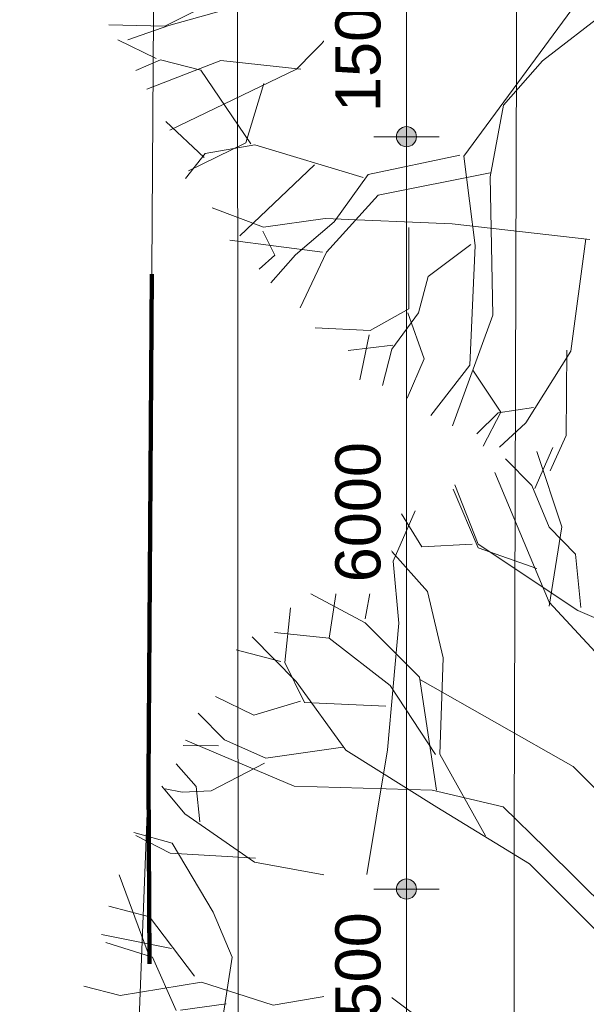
# Model space of a CAD drawing. Header units: millimetres. Extents: x -159785 to 90015, y -49332 to 203345.
# Tile 21 of 63: x -76891 to -72371, y 59898 to 67750. Entities that reach past the tile are written whole.
import ezdxf

# ---------------------------------------------------------------- set-up
doc = ezdxf.new("R2010")
doc.units = ezdxf.units.MM
doc.linetypes.add('IMPORT-KG-PERCEEL-SO', pattern=[19000, 5500, -2000, 0, -2000, 5500, -2000, 0, -2000])
for name, color, linetype, lineweight in [('A--L$01A__Algemeen', 7, 'Continuous', 9), ('A--LD20__DetailPenFijn', 2, 'Continuous', 9), ('A--M$01A__Algemeen', 1, 'Continuous', 13), ('A--M$01A__Algemeen-200', 1, 'Continuous', 13), ('B-WE-KG-GRENS_PERCEEL-G', 30, 'IMPORT-KG-PERCEEL-SO', 25), ('B-WE-OG-TERREIN_ERF-GV', 10, 'Continuous', 20), ('B-WE-OG-TERREIN_OEVER-GV', 10, 'Continuous', 20), ('B-WE-OG-WATER-GV', 4, 'Continuous', 20), ('Montfoort-BGT_aangepast_dwg', 8, 'Continuous', 9), ('Montfoort-KAD_aangepast_dwg', 8, 'Continuous', 9)]:
    doc.layers.add(name, color=color, linetype=linetype, lineweight=lineweight)
doc.styles.add('Arial', font='arial.ttf', dxfattribs={"height": 360})
doc.dimstyles.new('00_ARC_dimension_1_8mm_afgerond', dxfattribs={"dimscale": 304.8, "dimtxt": 367.293384, "dimasz": 2.099738, "dimexe": 0.853018, "dimexo": 0.0625, "dimgap": 0.328084, "dimtad": 1, "dimdec": 0, "dimrnd": 10, "dimzin": 0, "dimdsep": 46, "dimtxsty": 'Arial', "dimblk1": 'DOTSMALL', "dimblk2": 'DOTSMALL', "dimsah": 1, "dimcen": 0.09, "dimdle": 0.853018, "dimadec": 3, "dimazin": 0, "dimtfac": 1, "dimtdec": 4, "dimtix": 1, "dimtmove": 0, "dimatfit": 3, "dimfxl": 0.853018, "dimfxlon": 1, "dimtvp": 1, "dimtfill": 1, "dimtolj": 1, "dimtzin": 0, "dimarcsym": 2})

# ---------------------------------------------------------------- blocks, each defined once
blk = doc.blocks.new('Montfoort-KAD_aangepast_dwg-2079012-00 Terrein')
at = {"layer": 'B-WE-KG-GRENS_PERCEEL-G', "color": 20, "lineweight": 100, "flags": 128}
blk.add_lwpolyline([(-54284.5, 153418), (-55120.5, 152643), (-56741.5, 151141), (-60450.5, 147523), (-62948.5, 145117), (-63096.5, 144973), (-91308.5, 117039), (-90221.5, 108700), (-90007.5, 106964), (-83169.5, 51422), (-82080.5, 43335), (-80076.5, 30077), (-78588.5, 20148), (-76973.5, 9625), (-75168.5, -1908), (-73237.5, -15841), (-70281.5, -12213), (-66701.5, -7763), (-63537.5, -3908), (-56896.5, 4253), (-54316.5, 7093), (-51376.5, 10773), (-51099.5, 11080), (-48629.5, 13817), (-47856.5, 14673), (-45962.5, 16825), (-37796.5, 27733), (-28336.5, 41693), (-19584.5, 55036), (-15716.5, 60933), (-14652.5, 62720), (-12775.5, 65185), (-11196.5, 67645), (-9509.5, 70144), (-6866.5, 74129), (-5099.5, 76362), (543.5, 86853), (970.5, 87669), (5719.5, 96087), (15523.5, 114613), (21843.5, 126333), (23502.5, 129584), (27859.5, 138119)], dxfattribs=at)
blk = doc.blocks.new('Montfoort-BGT_aangepast_dwg-2210655-00 Terrein')
at = {"layer": 'B-WE-OG-TERREIN_ERF-GV', "color": 8, "lineweight": 9, "flags": 128}
blk.add_lwpolyline([(105717.8, -169327.9), (124124.1, -164200.2), (136827.6, -213470.3), (138601, -212978), (140023.7, -212549.4), (138746.1, -206813.1), (131371.2, -178112.4), (124707.2, -153794.7), (121964.1, -143377), (104968.8, -165878.6)], close=True, dxfattribs=at)
at = {"layer": 'B-WE-OG-TERREIN_OEVER-GV', "color": 8, "lineweight": 9, "flags": 128}
for points in [[(127708.2, -152660.2), (135410.5, -182454.8), (141669.8, -206459), (154195.4, -253976.4)], [(156528.1, -271373.9), (153054, -258874), (149945, -247547.8), (142202.6, -217086.8), (125359.6, -153421.7)], [(124707.2, -153794.7), (131371.2, -178112.4), (138746.1, -206813.1), (140023.7, -212549.4), (146478.4, -241533.9), (147607.4, -245626.6), (154125.7, -271704.7)]]:
    blk.add_lwpolyline(points, dxfattribs=at)
at = {"layer": 'B-WE-OG-WATER-GV', "color": 8, "lineweight": 9, "flags": 128}
for points in [[(154195.4, -253976.4), (141669.8, -206459), (135410.5, -182454.8), (127708.2, -152660.2)], [(125359.6, -153421.7), (142202.6, -217086.8), (149945, -247547.8), (153054, -258874), (156528.1, -271373.9)]]:
    blk.add_lwpolyline(points, dxfattribs=at)
blk = doc.blocks.new('90_GM_boom - 90_GM_boom-2244026-00 Terrein')
at = {"layer": 'A--LD20__DetailPenFijn', "color": 8}
for p, q in [((-2123, 5081.6), (-1978, 5410.4)), ((-1906.9, 4777.4), (-2107.1, 5377.6)), ((-2146.4, 5105.4), (-2356.4, 5319.7)), ((-2440.8, 5210.9), (-2007, 4177.2)), ((-2759.6, 5111.5), (-2575.9, 4637.9)), ((-2008.3, 4773.8), (-2146.4, 5105.4)), ((-2574.3, 4610.7), (-2774.5, 5077.5)), ((-3252, 4502.3), (-3078, 4904.9)), ((-3024.2, 4618.7), (-3186.6, 4879.8)), ((-3262.6, 4581.2), (-3340.8, 4811.2)), ((-3475.2, 4043.8), (-3341.7, 4777.4)), ((-1798.3, 4559.4), (-2008.3, 4773.8)), ((-2007, 4143.8), (-1906.9, 4777.4)), ((-2623, 4638.4), (-3024.2, 4618.7)), ((-2575.9, 4637.9), (-1779.5, 4111.1)), ((-2979.6, 4261.2), (-3262.6, 4581.2)), ((-2107.1, 4443.9), (-2574.3, 4610.7)), ((-1755.6, 4134.4), (-1798.3, 4559.4)), ((-3479.3, 4423.7), (-3583.2, 4554.2)), ((-3284.2, 4510.7), (-3479.3, 4423.7)), ((-3208.3, 4008.5), (-3252, 4502.3)), ((-3762.3, 3888.2), (-3687.2, 4393)), ((-3687.2, 4393), (-3753.8, 4389.7)), ((-3475.2, 4010.4), (-3909, 4243.9)), ((-2853.1, 3732.9), (-2979.6, 4261.2)), ((-2007, 4177.2), (-1606.6, 3743.7)), ((-4117.8, 3694.2), (-4073, 4130.5)), ((-1779.5, 4111.1), (-1122.1, 3821.5)), ((-3041.4, 3577), (-3475.2, 4010.4)), ((-3299.2, 2998.4), (-3208.3, 4008.5)), ((-3762.3, 3888.2), (-4198.5, 3933.3)), ((-4376.3, 3900.9), (-4026.3, 3543.6)), ((-3276.1, 3511.5), (-3762.3, 3888.2)), ((-4150.1, 3702.6), (-4505.2, 3795.2)), ((-3959, 3377.1), (-4117.8, 3694.2)), ((-2881.6, 2963.1), (-2853.1, 3732.9)), ((-4026.3, 3543.6), (-3631.1, 2997.2)), ((-2907.9, 2676.7), (-3041.4, 3577)), ((-1816.9, 2865), (-3033.6, 3557.9)), ((-2914.9, 2961.5), (-3276.1, 3511.5)), ((-4364.7, 3276.1), (-4670.7, 3424.8)), ((-3991.3, 3385.6), (-4364.7, 3276.1)), ((-3311.9, 3346.3), (-3959, 3377.1)), ((-4597.3, 3077.5), (-4807.3, 3291.9)), ((-4910, 3076.8), (-4042.4, 2710)), ((-4268.6, 2932.7), (-4597.3, 3077.5)), ((-4645, 3030.8), (-4928, 3033.6)), ((-3654.4, 3021), (-4268.6, 2932.7)), ((-3631.1, 2997.2), (-2904.7, 2541.9)), ((-3479.9, 1908.3), (-3299.2, 2998.4)), ((-2515.4, 2313.2), (-2881.6, 2963.1)), ((-4823.5, 2706.6), (-4983.6, 2886.1)), ((-4280.4, 2893.6), (-4703.4, 2672.1)), ((-1346, 2394.4), (-1816.9, 2865)), ((-4914.7, 2489.1), (-5098.6, 2709.4)), ((-4936.5, 2660.5), (-5071.4, 2687.2)), ((-4703.4, 2672.1), (-4936.5, 2660.5)), ((-4793.9, 2423.2), (-4823.5, 2706.6)), ((-4042.4, 2710), (-2941.3, 2676.7)), ((-2941.3, 2676.7), (-2374.1, 2543.3)), ((-2904.7, 2541.9), (-2165.9, 2088.4)), ((-2374.1, 2543.3), (-2036.7, 2215)), ((-4360.1, 2103.3), (-4914.7, 2489.1)), ((-5016.5, 2255.6), (-5321.2, 2340.7)), ((-5031.1, 2174.9), (-5304.8, 2315.1)), ((-4688.6, 1704), (-5016.5, 2255.6)), ((-2036.7, 2215), (-1162.8, 1348.5)), ((-4351.6, 2135.6), (-5031.1, 2174.9)), ((-3471.5, 1940.6), (-4360.1, 2103.3)), ((-2165.9, 2088.4), (-613.4, 538)), ((-5206.6, 1377.5), (-5437.9, 2000.8)), ((-3406.6, 1131.1), (-3479.9, 1908.3)), ((-5197.9, 1667), (-5520.8, 1751.2)), ((-4838.4, 1194.3), (-5197.9, 1667)), ((-4537.2, 1344), (-4688.6, 1704)), ((-5022.4, 1414.5), (-5579.7, 1525.3)), ((-5171.6, 1345.9), (-5544.6, 1461)), ((-4983.6, 920.9), (-5171.6, 1345.9)), ((-4663.9, 535.9), (-4537.2, 1344)), ((-5430.7, 1038.5), (-5721.3, 1114.3)), ((-4782.3, 1145.1), (-5430.7, 1038.5)), ((-4209.5, 961.4), (-4782.3, 1145.1)), ((-2896.9, 748.4), (-3406.6, 1131.1)), ((-3415, 1098.9), (-4209.5, 961.4)), ((-4585.6, 974.1), (-4950.2, 922.6)), ((-1484.9, -1073.1), (-2732.9, -2766.1)), ((-1077.5, -1213.8), (-2105.6, -2005.9)), ((-5118.2, -1730.8), (-4483.8, -1413.7)), ((-4361.4, -1520.4), (-5085.8, -1723.5)), ((-5563.1, -1718.2), (-5118.2, -1730.8)), ((-5085.8, -1723.5), (-5413.8, -1840)), ((-4066.8, -2073.7), (-3653.7, -1652.2)), ((-5185.5, -1988.9), (-5491.5, -1840.2)), ((-5153.2, -1997.3), (-5348.3, -2084.3)), ((-4671.2, -2003.5), (-5260.7, -2233.3)), ((-4830.3, -2081.5), (-5153.2, -1997.3)), ((-4033.5, -2072), (-4671.2, -2003.5)), ((-2105.6, -2005.9), (-2416.7, -2359.1)), ((-5077.6, -2558.3), (-4066.8, -2073.7)), ((-4431.4, -2667.9), (-4830.3, -2081.5)), ((-4328.2, -2186.9), (-4471.5, -2661.8)), ((-2416.7, -2359.1), (-2521.7, -2932.3)), ((-4804.8, -2777.3), (-5109.5, -2491.1)), ((-4471.5, -2661.8), (-4927.8, -2884.9)), ((-4796.4, -2745.1), (-4952.1, -2945.7)), ((-4399.1, -2676.3), (-4796.4, -2745.1)), ((-3535.8, -2935.8), (-4399.1, -2676.3)), ((-2765.2, -2757.7), (-3495.1, -2912)), ((-2732.9, -2766.1), (-2642.8, -3478.7)), ((-3923.2, -2834.8), (-4519.6, -3403)), ((-2523.4, -2899), (-3415.9, -3077)), ((-3495.1, -2912), (-3765.9, -3289.4)), ((-2521.7, -2932.3), (-2500.3, -4033.7)), ((-3415.9, -3077), (-3827.3, -3531.8)), ((-4740.4, -3179.5), (-4329.6, -3333.2)), ((-4329.6, -3333.2), (-3838.6, -3265.1)), ((-3765.9, -3289.4), (-4076, -3553.1)), ((-3838.6, -3265.1), (-2825.3, -3305.7)), ((-4336.4, -3365.9), (-4239.9, -3556.4)), ((-3172.1, -3335.7), (-3170.8, -3983.6)), ((-2825.3, -3305.7), (-1727.6, -3432)), ((-3860.6, -3533.4), (-4599.9, -3436.5)), ((-1760.2, -3425.2), (-1878.6, -4320.8)), ((-3827.3, -3531.8), (-4038.9, -3976.6)), ((-2675.1, -3470.3), (-3017.5, -3725.7)), ((-2642.8, -3478.7), (-2684.6, -4432.7)), ((-4239.9, -3556.4), (-4365, -3666.7)), ((-4076, -3553.1), (-4272.4, -3777.6)), ((-3017.5, -3725.7), (-3093.2, -4016.1)), ((-3170.8, -3983.6), (-3479.6, -4157.8)), ((-3093.2, -4016.1), (-3306.5, -4305.1)), ((-3177.6, -4016.2), (-3049.8, -4383.7)), ((-2500.3, -4033.7), (-2823.6, -4918.4)), ((-3479.6, -4157.8), (-3917.5, -4134.8)), ((-3486.4, -4190.5), (-3561.2, -4549.8)), ((-3298.1, -4272.8), (-3654.6, -4317.7)), ((-3306.5, -4305.1), (-3382.2, -4595.4)), ((-1911.3, -4314), (-1916.7, -4994.5)), ((-3049.8, -4383.7), (-3183.1, -4696.7)), ((-1878.6, -4320.8), (-2236.4, -4893.9)), ((-2684.6, -4432.7), (-2996.1, -4833.9)), ((-2660.9, -4473.2), (-2437.4, -4807.3)), ((-2176.5, -4770), (-2458.1, -4813.6)), ((-2458.1, -4813.6), (-2629.5, -4982.4)), ((-2437.4, -4807.3), (-2577.7, -5080.8)), ((-2236.4, -4893.9), (-2447.2, -5088.6)), ((-1916.7, -4994.5), (-2043.3, -5275))]:
    blk.add_line(p, q, dxfattribs=at)
blk = doc.blocks.new('DIMBLOCK40-00 Terrein')
at = {"layer": 'A--M$01A__Algemeen-200'}
h = blk.add_hatch(color=256, dxfattribs=at)
edge = h.paths.add_edge_path()
edge.add_arc((-73805.5, 60816.9), 80, 0, 360)
h = blk.add_hatch(color=256, dxfattribs=at)
edge = h.paths.add_edge_path()
edge.add_arc((-73805.5, 59316.7), 80, 0, 360)
for p, q in [((-73805.5, 60816.9), (-74065.5, 60816.9)), ((-73805.5, 59316.7), (-73805.5, 60816.9)), ((-73805.5, 60816.9), (-73545.5, 60816.9)), ((-73805.5, 59316.7), (-74065.5, 59316.7)), ((-73805.5, 59316.7), (-73545.5, 59316.7))]:
    blk.add_line(p, q, dxfattribs=at)
for centre in [(-73805.5, 60816.9), (-73805.5, 59316.7)]:
    blk.add_circle(centre, 80, dxfattribs=at)
at = {"layer": 'A--M$01A__Algemeen-200', "color": 0, "insert": (-74372.9, 59513), "char_height": 360, "width": 1329.037, "attachment_point": 1, "rotation": 90, "line_spacing_factor": 0.941778, "style": 'Arial', "bg_fill": 3, "box_fill_scale": 1.25, "bg_fill_color": 256, "bg_fill_true_color": 13158600, "bg_fill_transparency": 0}
blk.add_mtext('1500', dxfattribs=at)
blk = doc.blocks.new('_DotSmall')
at = {"color": 0, "linetype": 'ByBlock', "const_width": 0.5}
blk.add_lwpolyline([(-0.0625, 0, 1), (0.0625, 0, 1)], format="xyb", close=True, dxfattribs=at)
blk = doc.blocks.new('DIMBLOCK41-00 Terrein')
at = {"layer": 'A--M$01A__Algemeen-200'}
h = blk.add_hatch(color=256, dxfattribs=at)
edge = h.paths.add_edge_path()
edge.add_arc((-73805.5, 66816.7), 80, 0, 360)
h = blk.add_hatch(color=256, dxfattribs=at)
edge = h.paths.add_edge_path()
edge.add_arc((-73805.5, 60816.9), 80, 0, 360)
for p, q in [((-73805.5, 66816.7), (-74065.5, 66816.7)), ((-73805.5, 60816.9), (-73805.5, 66816.7)), ((-73805.5, 66816.7), (-73545.5, 66816.7)), ((-73805.5, 60816.9), (-74065.5, 60816.9)), ((-73805.5, 60816.9), (-73545.5, 60816.9))]:
    blk.add_line(p, q, dxfattribs=at)
for centre in [(-73805.5, 66816.7), (-73805.5, 60816.9)]:
    blk.add_circle(centre, 80, dxfattribs=at)
at = {"layer": 'A--M$01A__Algemeen-200', "color": 0, "insert": (-74372.9, 63263), "char_height": 360, "width": 1329.037, "attachment_point": 1, "rotation": 90, "line_spacing_factor": 0.941778, "style": 'Arial', "bg_fill": 3, "box_fill_scale": 1.25, "bg_fill_color": 256, "bg_fill_true_color": 13158600, "bg_fill_transparency": 0}
blk.add_mtext('6000', dxfattribs=at)
blk = doc.blocks.new('DIMBLOCK42-00 Terrein')
at = {"layer": 'A--M$01A__Algemeen-200'}
h = blk.add_hatch(color=256, dxfattribs=at)
edge = h.paths.add_edge_path()
edge.add_arc((-73805.5, 68316.9), 80, 0, 360)
h = blk.add_hatch(color=256, dxfattribs=at)
edge = h.paths.add_edge_path()
edge.add_arc((-73805.5, 66816.7), 80, 0, 360)
for p, q in [((-73805.5, 68316.9), (-74065.5, 68316.9)), ((-73805.5, 66816.7), (-73805.5, 68316.9)), ((-73805.5, 68316.9), (-73545.5, 68316.9)), ((-73805.5, 66816.7), (-74065.5, 66816.7)), ((-73805.5, 66816.7), (-73545.5, 66816.7))]:
    blk.add_line(p, q, dxfattribs=at)
for centre in [(-73805.5, 68316.9), (-73805.5, 66816.7)]:
    blk.add_circle(centre, 80, dxfattribs=at)
at = {"layer": 'A--M$01A__Algemeen-200', "color": 0, "insert": (-74372.9, 67013), "char_height": 360, "width": 1329.037, "attachment_point": 1, "rotation": 90, "line_spacing_factor": 0.941778, "style": 'Arial', "bg_fill": 3, "box_fill_scale": 1.25, "bg_fill_color": 256, "bg_fill_true_color": 13158600, "bg_fill_transparency": 0}
blk.add_mtext('1500', dxfattribs=at)

msp = doc.modelspace()

# ---------------------------------------------------------------- block references
at = {"layer": 'A--L$01A__Algemeen', "color": 8}
for p in [(-70615.5, 69428.2), (-70658.7, 58928.3)]:
    msp.add_blockref('90_GM_boom - 90_GM_boom-2244026-00 Terrein', p, dxfattribs=at)
at = {"layer": 'Montfoort-BGT_aangepast_dwg', "rotation": 345.2160000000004}
msp.add_blockref('Montfoort-BGT_aangepast_dwg-2210655-00 Terrein', (-157241.6, 297066.1), dxfattribs=at)
at = {"layer": 'Montfoort-KAD_aangepast_dwg', "color": 140, "lineweight": 100, "rotation": 352.6080000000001}
msp.add_blockref('Montfoort-KAD_aangepast_dwg-2079012-00 Terrein', (0, 0), dxfattribs=at)

# ---------------------------------------------------------------- next in the draw order: dimensions: what is measured, and where the dimension line sits
at = {"layer": 'A--M$01A__Algemeen'}
dim = msp.add_linear_dim(base=(-73805.5, 60816.9), p1=(-73545.5, 59316.7), p2=(-73545.5, 60816.9), angle=90, dimstyle='00_ARC_dimension_1_8mm_afgerond', override={"dimpost": '<>', "dimfxl": 1500.184589}, dxfattribs=at)
dim.commit()
dim.dimension.update_dxf_attribs({"geometry": 'DIMBLOCK40-00 Terrein', "text_midpoint": (-74089.3, 60066.8)})

# ---------------------------------------------------------------- next in the draw order: dimensions: what is measured, and where the dimension line sits
dim = msp.add_linear_dim(base=(-73805.5, 66816.7), p1=(-73545.5, 60816.9), p2=(-73545.5, 66816.7), angle=90, dimstyle='00_ARC_dimension_1_8mm_afgerond', override={"dimpost": '<>', "dimfxl": 5999.815411}, dxfattribs=at)
dim.commit()
dim.dimension.update_dxf_attribs({"geometry": 'DIMBLOCK41-00 Terrein', "text_midpoint": (-74089.3, 63816.8)})

# ---------------------------------------------------------------- next in the draw order: dimensions: what is measured, and where the dimension line sits
dim = msp.add_linear_dim(base=(-73805.5, 68316.9), p1=(-73545.5, 66816.7), p2=(-73545.5, 68316.9), angle=90, dimstyle='00_ARC_dimension_1_8mm_afgerond', override={"dimpost": '<>', "dimfxl": 1500.184589}, dxfattribs=at)
dim.commit()
dim.dimension.update_dxf_attribs({"geometry": 'DIMBLOCK42-00 Terrein', "text_midpoint": (-74089.3, 67566.8)})

doc.saveas('drawing.dxf')
